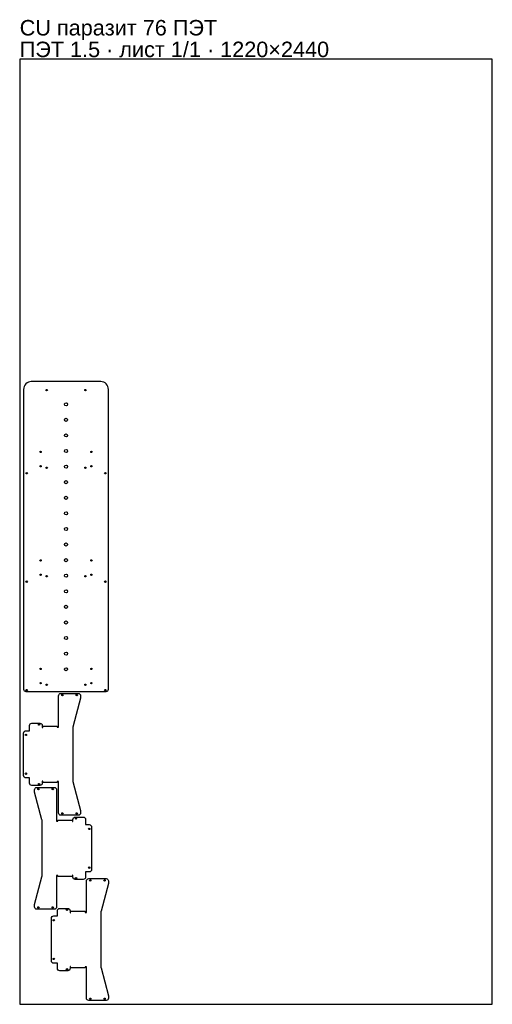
# Model space of a CAD drawing. Header units: millimetres. Extents: x 0 to 1220, y 0 to 2542.
import ezdxf

# ---------------------------------------------------------------- set-up
doc = ezdxf.new("R2010")
doc.units = ezdxf.units.MM
doc.layers.get('0').update_dxf_attribs({"linetype": 'CONTINUOUS'})
doc.layers.add('INFO', color=5, linetype='CONTINUOUS')
doc.styles.get("Standard").update_dxf_attribs({"font": 'arial.ttf'})

msp = doc.modelspace()

# ---------------------------------------------------------------- linework, layer by layer
msp.add_lwpolyline([(0, 0), (1220, 0), (1220, 2440), (0, 2440)], close=True)
for points in [[(9.99997, 1587.505776), (9.99997, 813.505776, 0.414214), (15.99997, 807.505776), (223.185811, 807.505776, 0.414214), (229.185811, 813.505776), (229.185811, 1587.505776, 0.414214), (209.185811, 1607.505776), (29.99997, 1607.505776, 0.414214)], [(16.000011, 706.31979), (25.392932, 706.31979), (25.392932, 719.71271, -0.414214), (31.392932, 725.71271), (52.142932, 725.71271, -0.414214), (58.142932, 719.71271), (58.142932, 714.56979), (59.642932, 714.56979), (59.642932, 718.31979), (96.892932, 718.31979), (96.892932, 715.31979), (100.285852, 715.31979), (100.285852, 796.50563, -0.414214), (106.285852, 802.50563), (151.248066, 802.50563, -0.414214), (157.248066, 796.50563), (157.248066, 790.21271), (138.089699, 718.71271), (138.039111, 718.576686), (137.992308, 718.450368), (137.94968, 718.334539), (137.908045, 718.220338), (137.863797, 718.097407), (137.81518, 717.959909), (137.656341, 717.482863), (137.527539, 717.039859), (137.430029, 716.63364), (137.35665, 716.233131), (137.3058, 715.802005), (137.285852, 715.31979), (137.285852, 575.31979), (137.305377, 574.842744), (137.357678, 574.39974), (137.432681, 573.993521), (137.529327, 573.593012), (137.654722, 573.161886), (137.81518, 572.679672), (137.863271, 572.543647), (137.908738, 572.417329), (137.950978, 572.3015), (137.993015, 572.187299), (138.038564, 572.064368), (138.089699, 571.92687), (157.248066, 500.42687), (157.248066, 494.13395, -0.414214), (151.248066, 488.13395), (106.285852, 488.13395, -0.414214), (100.285852, 494.13395), (100.285852, 575.31979), (96.892932, 575.31979), (96.892932, 572.31979), (59.642932, 572.31979), (59.642932, 576.06979), (58.142932, 576.06979), (58.142932, 570.92687, -0.414214), (52.142932, 564.92687), (31.392932, 564.92687, -0.414214), (25.392932, 570.92687), (25.392932, 584.31979), (16.000011, 584.31979, -0.414214), (10.000011, 590.31979), (10.000011, 700.31979, -0.414214)], [(179.571766, 341.741031), (170.178846, 341.741031), (170.178846, 328.348111, -0.414214), (164.178846, 322.348111), (143.428846, 322.348111, -0.414214), (137.428846, 328.348111), (137.428846, 333.491031), (135.928846, 333.491031), (135.928846, 329.741031), (98.678846, 329.741031), (98.678846, 332.741031), (95.285926, 332.741031), (95.285926, 251.555191, -0.414214), (89.285926, 245.555191), (44.323711, 245.555191, -0.414214), (38.323711, 251.555191), (38.323711, 257.848111), (57.482078, 329.348111), (57.532667, 329.484136), (57.57947, 329.610454), (57.622097, 329.726282), (57.663733, 329.840483), (57.70798, 329.963414), (57.756597, 330.100912), (57.915436, 330.577959), (58.044238, 331.020963), (58.141749, 331.427181), (58.215128, 331.827691), (58.265977, 332.258817), (58.285926, 332.741031), (58.285926, 472.741031), (58.266401, 473.218077), (58.2141, 473.661082), (58.139097, 474.0673), (58.04245, 474.467809), (57.917055, 474.898936), (57.756597, 475.38115), (57.708506, 475.517174), (57.663039, 475.643492), (57.620799, 475.759321), (57.578763, 475.873522), (57.533214, 475.996453), (57.482078, 476.133951), (38.323711, 547.633951), (38.323711, 553.926871, -0.414214), (44.323711, 559.926871), (89.285926, 559.926871, -0.414214), (95.285926, 553.926871), (95.285926, 472.741031), (98.678846, 472.741031), (98.678846, 475.741031), (135.928846, 475.741031), (135.928846, 471.991031), (137.428846, 471.991031), (137.428846, 477.133951, -0.414214), (143.428846, 483.133951), (164.178846, 483.133951, -0.414214), (170.178846, 477.133951), (170.178846, 463.741031), (179.571766, 463.741031, -0.414214), (185.571766, 457.741031), (185.571766, 347.741031, -0.414214)], [(87.937756, 228.165892), (97.330676, 228.165892), (97.330676, 241.558812, -0.414214), (103.330676, 247.558812), (124.080676, 247.558812, -0.414214), (130.080676, 241.558812), (130.080676, 236.415892), (131.580676, 236.415892), (131.580676, 240.165892), (168.830676, 240.165892), (168.830676, 237.165892), (172.223596, 237.165892), (172.223596, 318.351732, -0.414214), (178.223596, 324.351732), (223.185811, 324.351732, -0.414214), (229.185811, 318.351732), (229.185811, 312.058812), (210.027443, 240.558812), (209.976855, 240.422788), (209.930052, 240.29647), (209.887424, 240.180641), (209.845789, 240.06644), (209.801542, 239.943509), (209.752924, 239.806011), (209.594085, 239.328965), (209.465284, 238.88596), (209.367773, 238.479742), (209.294394, 238.079232), (209.243544, 237.648106), (209.223596, 237.165892), (209.223596, 97.165892), (209.243121, 96.688846), (209.295422, 96.245842), (209.370425, 95.839623), (209.467071, 95.439114), (209.592467, 95.007988), (209.752924, 94.525773), (209.801015, 94.389749), (209.846483, 94.263431), (209.888722, 94.147602), (209.930759, 94.033401), (209.976308, 93.91047), (210.027443, 93.772972), (229.185811, 22.272972), (229.185811, 15.980052, -0.414214), (223.185811, 9.980052), (178.223596, 9.980052, -0.414214), (172.223596, 15.980052), (172.223596, 97.165892), (168.830676, 97.165892), (168.830676, 94.165892), (131.580676, 94.165892), (131.580676, 97.915892), (130.080676, 97.915892), (130.080676, 92.772972, -0.414214), (124.080676, 86.772972), (103.330676, 86.772972, -0.414214), (97.330676, 92.772972), (97.330676, 106.165892), (87.937756, 106.165892, -0.414214), (81.937756, 112.165892), (81.937756, 222.165892, -0.414214)]]:
    msp.add_lwpolyline(points, format="xyb", close=True)
for centre, radius in [((69.59289, 1585.505776), 1.8), ((169.59289, 1585.505776), 1.8), ((119.59289, 1548.940776), 4), ((119.59289, 1508.709306), 4), ((119.59289, 1468.477835), 4), ((54.04289, 1425.967991), 1.8), ((119.59289, 1428.246365), 4), ((185.14289, 1425.967991), 1.8), ((18.04997, 1371.005776), 1.8), ((54.04289, 1389.005776), 1.8), ((69.59289, 1385.005776), 1.8), ((119.59289, 1388.014894), 4), ((169.59289, 1385.005776), 1.8), ((185.14289, 1389.005776), 1.8), ((221.135811, 1371.005776), 1.8), ((119.59289, 1347.783423), 4), ((119.59289, 1307.551953), 4), ((119.59289, 1267.320482), 4), ((119.59289, 1227.089012), 4), ((119.59289, 1186.857541), 4), ((54.04289, 1145.967991), 1.8), ((119.59289, 1146.62607), 4), ((185.14289, 1145.967991), 1.8), ((54.04289, 1109.005776), 1.8), ((69.59289, 1105.005776), 1.8), ((119.59289, 1106.3946), 4), ((169.59289, 1105.005776), 1.8), ((185.14289, 1109.005776), 1.8), ((18.04997, 1091.005776), 1.8), ((119.59289, 1066.163129), 4), ((221.135811, 1091.005776), 1.8), ((119.59289, 1025.931659), 4), ((119.59289, 985.700188), 4), ((119.59289, 945.468718), 4), ((119.59289, 905.237247), 4), ((54.04289, 865.967991), 1.8), ((119.59289, 865.005776), 4), ((185.14289, 865.967991), 1.8), ((54.04289, 829.005776), 1.8), ((69.59289, 825.005776), 1.8), ((169.59289, 825.005776), 1.8), ((185.14289, 829.005776), 1.8), ((18.04997, 811.005776), 1.8), ((110.285852, 798.05563), 1.8), ((147.248066, 798.05563), 1.8), ((221.135811, 811.005776), 1.8), ((50.142932, 722.21271), 1.8), ((16.000011, 695.31979), 1.8), ((16.000011, 595.31979), 1.8), ((50.142932, 568.42687), 1.8), ((48.323711, 555.476871), 1.8), ((85.285926, 555.476871), 1.8), ((110.285852, 492.58395), 1.8), ((147.248066, 492.58395), 1.8), ((145.428846, 479.633951), 1.8), ((179.571766, 452.741031), 1.8), ((179.571766, 352.741031), 1.8), ((145.428846, 325.848111), 1.8), ((182.223596, 319.901732), 1.8), ((219.185811, 319.901732), 1.8), ((48.323711, 250.005191), 1.8), ((85.285926, 250.005191), 1.8), ((122.080676, 244.058812), 1.8), ((87.937756, 217.165892), 1.8), ((87.937756, 117.165892), 1.8), ((122.080676, 90.272972), 1.8), ((182.223596, 14.430052), 1.8), ((219.185811, 14.430052), 1.8)]:
    msp.add_circle(centre, radius)

# ---------------------------------------------------------------- texts
at = {"layer": 'INFO'}
for s, p in [('CU паразит 76 ПЭТ', (0, 2501)), ('ПЭТ 1.5 · лист 1/1 · 1220×2440', (0, 2445))]:
    msp.add_text(s, height=40, dxfattribs=at).set_placement(p)

doc.saveas('drawing.dxf')
